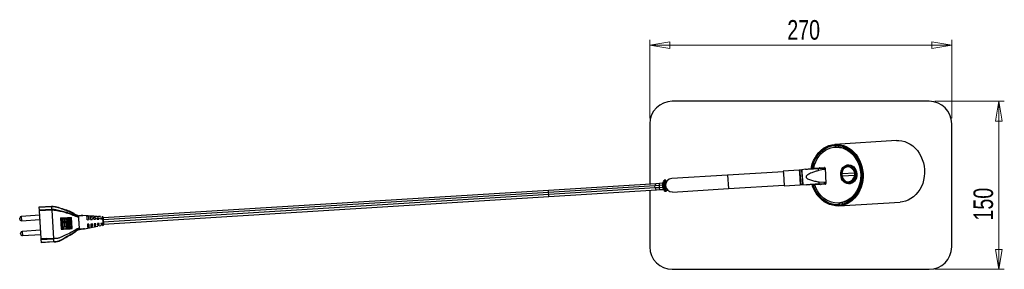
# Model space of a CAD drawing. Header units: millimetres. Extents: x 435 to 950, y 177 to 607.
# Tile 3 of 5: x 601 to 777, y 562 to 607. Entities that reach past the tile are written whole.
import ezdxf

# ---------------------------------------------------------------- set-up
doc = ezdxf.new("R2010")
doc.units = ezdxf.units.MM
doc.styles.add('SLDTEXTSTYLE0', font='TXT', dxfattribs={"width": 0.75})
doc.dimstyles.new('SLDDIMSTYLE0', dxfattribs={"dimtxt": 3.5, "dimasz": 3.556, "dimexe": 0, "dimexo": 0.0625, "dimgap": 0.875, "dimtad": 1, "dimdec": 0, "dimlfac": 5, "dimrnd": 1e-09, "dimzin": 12, "dimdsep": 46, "dimtxsty": 'SLDTEXTSTYLE0', "dimblk1": 'CLOSED', "dimblk2": 'CLOSED', "dimsah": 1, "dimcen": 0.09, "dimadec": 0, "dimazin": 3, "dimtfac": 1, "dimtdec": 0, "dimtofl": 0, "dimtmove": 0, "dimatfit": 3, "dimldrblk": 'CLOSED', "dimfxl": 0, "dimfrac": 2, "dimtolj": 1, "dimtzin": 12, "dimarcsym": 0})

# ---------------------------------------------------------------- blocks, each defined once
blk = doc.blocks.new('_Closed')
at = {"color": 0, "linetype": 'ByBlock', "lineweight": -2}
for p, q in [((-1, 0.166667), (0, 0)), ((-1, 0.166667), (-1, -0.166667)), ((0, 0), (-1, -0.166667)), ((0, 0), (-1, 0))]:
    blk.add_line(p, q, dxfattribs=at)
blk = doc.blocks.new('_D_1')
at = {"color": 7, "linetype": 'Continuous', "lineweight": 0}
for p, q in [((713.78, 589.31), (713.78, 603.31)), ((767.78, 589.31), (767.78, 603.31)), ((713.78, 602.31), (767.78, 602.31))]:
    blk.add_line(p, q, dxfattribs=at)
at = {"color": 7, "linetype": 'Continuous', "lineweight": 18, "xscale": 3.556, "yscale": 3.556, "rotation": 180.0000000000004}
blk.add_blockref('_Closed', (713.78, 602.31, -131.19), dxfattribs=at)
at = {"color": 7, "linetype": 'Continuous', "lineweight": 18, "xscale": 3.556, "yscale": 3.556}
blk.add_blockref('_Closed', (767.78, 602.31, -131.19), dxfattribs=at)
at = {"color": 7, "linetype": 'Continuous', "lineweight": 18, "insert": (738.37, 606.82), "char_height": 3.5, "attachment_point": 1, "style": 'SLDTEXTSTYLE0'}
blk.add_mtext('270', dxfattribs=at)
blk = doc.blocks.new('_D_2')
at = {"color": 7, "linetype": 'Continuous', "lineweight": 0}
for p, q in [((764.78, 592.31), (777.2, 592.31)), ((776.2, 592.31), (776.2, 562.31)), ((764.78, 562.31), (777.2, 562.31))]:
    blk.add_line(p, q, dxfattribs=at)
at = {"color": 7, "linetype": 'Continuous', "lineweight": 18, "xscale": 3.556, "yscale": 3.556}
for p, rotation in [((776.2, 592.31, -131.19), 90.0000000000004), ((776.2, 562.31, -131.19), 270.0000000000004)]:
    blk.add_blockref('_Closed', p, dxfattribs=dict(at, rotation=rotation))
at = {"color": 7, "linetype": 'Continuous', "lineweight": 18, "insert": (771.68, 571.01), "char_height": 3.5, "attachment_point": 1, "rotation": 90, "style": 'SLDTEXTSTYLE0'}
blk.add_mtext('150', dxfattribs=at)

msp = doc.modelspace()

# ---------------------------------------------------------------- linework, layer by layer
at = {"color": 7, "linetype": 'Continuous', "lineweight": 25}
for p, q in [((763.78, 592.31), (717.78, 592.31)), ((713.78, 588.31), (713.78, 577.52)), ((767.78, 566.31), (767.78, 588.31)), ((757.91, 585.3), (746.9, 584.62)), ((747.14, 584.13), (746.93, 584.12)), ((746.98, 584.42), (747, 584.12)), ((747.6, 584.13), (747.59, 584.4)), ((751.25, 581.48), (751.2, 581.48)), ((751.25, 581.48), (751.2, 581.48)), ((737.67, 579.74), (727.69, 579.12)), ((740.52, 580.02), (737.66, 579.84)), ((737.66, 579.84), (737.69, 579.43)), ((740.57, 579.99), (740.52, 580.02)), ((740.52, 580.02), (740.54, 579.61)), ((740.54, 579.61), (740.68, 577.42)), ((740.62, 580.02), (740.57, 579.99)), ((740.57, 579.99), (740.59, 579.59)), ((740.59, 579.59), (740.72, 577.45)), ((740.98, 580.04), (740.62, 580.02)), ((740.62, 580.02), (740.64, 579.61)), ((740.64, 579.61), (740.78, 577.43)), ((741.65, 580.19), (740.98, 580.04)), ((741.14, 577.45), (740.98, 580.04)), ((740.98, 580.04), (741, 579.63)), ((741, 579.63), (741.14, 577.45)), ((742.69, 580.55), (742.87, 580.56)), ((742.94, 580.37), (742.76, 580.36)), ((743.1, 580.38), (742.94, 580.37)), ((743.1, 580.38), (745.03, 580.5)), ((743.93, 580.33), (744.8, 580.38)), ((743.95, 579.95), (743.93, 580.33)), ((744.82, 580.11), (743.95, 579.95)), ((744.8, 580.38), (745.12, 580.4)), ((744.8, 580.38), (744.82, 580.11)), ((745.13, 580.13), (744.82, 580.11)), ((745.12, 580.4), (745.29, 577.61)), ((748.14, 579.44), (750.43, 579.56)), ((749.35, 580.78), (748.94, 580.66)), ((749.48, 580.81), (749.48, 580.86)), ((751.62, 580.34), (751.55, 580.4)), ((716.62, 578.24), (716.4, 578.22)), ((716.84, 578.05), (716.58, 578.04)), ((727.69, 579.12), (717.71, 578.51)), ((737.68, 579.47), (737.66, 579.51)), ((737.69, 579.43), (737.82, 577.24)), ((741.09, 577.89), (741.14, 577.89)), ((744.08, 577.91), (744.96, 577.85)), ((744.1, 577.53), (744.08, 577.91)), ((744.96, 577.85), (745.27, 577.87)), ((744.96, 577.85), (744.97, 577.59)), ((750.46, 579.07), (748.17, 578.95)), ((749.12, 577.82), (749.53, 577.75)), ((751.68, 578.4), (751.73, 578.47)), ((695.65, 576.4), (615.96, 571.47)), ((714.92, 577.59), (695.65, 576.4)), ((714.7, 577.22), (695.67, 576.05)), ((695.69, 575.65), (695.67, 576.05)), ((714.73, 576.83), (695.69, 575.65)), ((695.72, 575.3), (714.99, 576.49)), ((713.78, 576.42), (713.78, 566.31)), ((715.5, 577.27), (714.7, 577.22)), ((714.73, 576.83), (714.7, 577.22)), ((715.53, 576.88), (714.73, 576.83)), ((715.48, 577.62), (714.92, 577.59)), ((714.99, 576.49), (715.55, 576.53)), ((716.12, 577.66), (715.48, 577.62)), ((715.53, 576.88), (715.5, 577.27)), ((715.55, 576.53), (716.25, 576.57)), ((716.29, 576.49), (716.3, 576.47)), ((716.33, 577.22), (716.38, 577.22)), ((716.52, 576.23), (716.74, 576.24)), ((716.68, 576.44), (716.94, 576.45)), ((717.85, 576.11), (727.83, 576.73)), ((727.83, 576.73), (737.82, 577.34)), ((737.78, 577.68), (737.8, 577.66)), ((737.82, 577.24), (740.68, 577.42)), ((740.68, 577.42), (740.72, 577.45)), ((740.72, 577.45), (740.78, 577.43)), ((740.78, 577.43), (741.14, 577.45)), ((741.14, 577.45), (741.82, 577.39)), ((743.08, 577.17), (742.9, 577.16)), ((742.95, 577.36), (743.12, 577.37)), ((743.12, 577.37), (743.28, 577.38)), ((745.21, 577.5), (743.28, 577.38)), ((744.97, 577.59), (744.1, 577.53)), ((745.29, 577.61), (744.97, 577.59)), ((749.67, 577.69), (749.67, 577.73)), ((751.46, 577.29), (751.51, 577.29)), ((751.46, 577.29), (751.51, 577.29)), ((616.03, 570.37), (695.72, 575.3)), ((747.58, 573.64), (758.59, 574.32)), ((604.53, 573.44), (606.72, 573.58)), ((606.73, 573.49), (604.53, 573.36)), ((604.53, 573.36), (604.53, 573.44)), ((604.56, 572.93), (604.53, 573.36)), ((604.56, 572.93), (606.75, 573.07)), ((604.57, 572.72), (604.56, 572.93)), ((606.77, 572.86), (604.57, 572.72)), ((604.88, 567.78), (604.57, 572.72)), ((606.72, 573.58), (606.72, 573.58)), ((606.73, 573.49), (606.73, 573.49)), ((606.73, 573.49), (606.75, 573.07)), ((606.75, 573.07), (606.75, 573.07)), ((606.77, 572.86), (607.08, 567.79)), ((606.77, 572.86), (606.77, 572.86)), ((747.55, 574.14), (747.76, 574.15)), ((747.62, 574.14), (747.64, 573.84)), ((748.23, 573.94), (748.22, 574.21)), ((601.05, 571.28), (601.04, 571.43)), ((604.62, 571.95), (601.33, 571.74)), ((601.37, 570.99), (604.67, 571.2)), ((608.37, 571.46), (608.43, 571.47)), ((608.55, 569.47), (608.43, 571.47)), ((608.43, 571.47), (608.48, 571.47)), ((608.48, 571.47), (608.73, 571.48)), ((608.6, 569.47), (608.48, 571.47)), ((608.73, 571.48), (608.77, 571.49)), ((608.85, 569.49), (608.73, 571.48)), ((608.77, 571.49), (609.02, 571.5)), ((608.9, 569.49), (608.77, 571.49)), ((609.02, 571.5), (609.07, 571.51)), ((609.15, 569.51), (609.02, 571.5)), ((609.07, 571.51), (609.32, 571.52)), ((609.19, 569.51), (609.07, 571.51)), ((609.45, 569.53), (609.32, 571.52)), ((609.32, 571.52), (609.37, 571.52)), ((609.37, 571.52), (609.62, 571.54)), ((609.49, 569.53), (609.37, 571.52)), ((609.74, 569.54), (609.62, 571.54)), ((609.62, 571.54), (609.66, 571.54)), ((609.66, 571.54), (609.92, 571.56)), ((609.79, 569.55), (609.66, 571.54)), ((610.04, 569.56), (609.92, 571.56)), ((609.92, 571.56), (609.96, 571.56)), ((609.96, 571.56), (610.22, 571.58)), ((610.08, 569.56), (609.96, 571.56)), ((610.34, 569.58), (610.22, 571.58)), ((610.22, 571.58), (610.32, 571.58)), ((610.44, 569.59), (610.32, 571.58)), ((611.54, 571.78), (611.55, 571.67)), ((611.65, 571.92), (611.61, 571.92)), ((613.08, 571.85), (612.36, 571.9)), ((613.08, 571.85), (613.12, 571.84)), ((613.12, 571.84), (613.35, 571.79)), ((615.01, 571.69), (613.12, 571.84)), ((613.12, 571.16), (613.39, 571.17)), ((613.22, 571.84), (613.15, 571.84)), ((613.74, 571.81), (613.29, 571.83)), ((613.69, 571.73), (613.96, 571.67)), ((613.72, 571.19), (613.99, 571.21)), ((613.94, 571.8), (613.74, 571.81)), ((613.96, 571.78), (613.84, 571.79)), ((614.29, 571.78), (613.94, 571.8)), ((614.56, 571.73), (614.29, 571.76)), ((614.29, 571.61), (614.57, 571.56)), ((614.32, 571.23), (614.59, 571.25)), ((614.89, 571.74), (614.56, 571.76)), ((614.56, 571.73), (614.56, 571.73)), ((614.57, 571.56), (614.59, 571.25)), ((614.89, 571.7), (614.89, 571.71)), ((615.01, 571.69), (614.89, 571.7)), ((614.92, 571.27), (614.9, 571.5)), ((614.9, 571.5), (615.18, 571.46)), ((614.92, 571.27), (615.19, 571.28)), ((615.17, 571.66), (615.01, 571.69)), ((615.49, 571.71), (615.16, 571.73)), ((615.16, 571.68), (615.17, 571.66)), ((615.49, 571.65), (615.16, 571.68)), ((615.18, 571.46), (615.19, 571.28)), ((615.49, 571.69), (615.49, 571.7)), ((615.5, 571.61), (615.49, 571.65)), ((615.77, 571.58), (615.5, 571.61)), ((615.52, 571.3), (615.51, 571.4)), ((615.51, 571.4), (615.79, 571.35)), ((615.52, 571.3), (615.79, 571.32)), ((615.94, 571.68), (615.77, 571.69)), ((615.77, 571.63), (615.77, 571.58)), ((615.92, 571.61), (615.77, 571.63)), ((615.79, 571.35), (615.79, 571.32)), ((615.91, 571.68), (615.91, 571.67)), ((615.92, 571.61), (615.92, 571.61)), ((604.78, 569.27), (601.49, 569.07)), ((608.48, 569.47), (608.55, 569.47)), ((608.55, 569.47), (608.6, 569.47)), ((608.6, 569.47), (608.85, 569.49)), ((608.85, 569.49), (608.9, 569.49)), ((608.9, 569.49), (609.15, 569.51)), ((609.15, 569.51), (609.19, 569.51)), ((609.19, 569.51), (609.45, 569.53)), ((609.45, 569.53), (609.49, 569.53)), ((609.49, 569.53), (609.74, 569.54)), ((609.74, 569.54), (609.79, 569.55)), ((609.79, 569.55), (610.04, 569.56)), ((610.04, 569.56), (610.08, 569.56)), ((610.08, 569.56), (610.34, 569.58)), ((610.34, 569.58), (610.44, 569.59)), ((611.68, 569.54), (611.67, 569.66)), ((611.73, 569.4), (611.82, 569.41)), ((612.62, 569.55), (614.99, 570.03)), ((613.44, 570.37), (613.17, 570.36)), ((613.21, 569.73), (613.48, 569.81)), ((613.4, 569.71), (613.81, 569.78)), ((614.04, 570.41), (613.77, 570.39)), ((613.8, 569.91), (614.07, 569.99)), ((613.81, 569.78), (614.08, 569.83)), ((614.08, 569.84), (613.94, 569.81)), ((614.08, 569.83), (614.4, 569.89)), ((614.64, 570.45), (614.37, 570.43)), ((614.37, 570.43), (614.39, 570.08)), ((614.39, 570.08), (614.66, 570.16)), ((614.67, 569.96), (614.4, 569.91)), ((614.4, 569.91), (614.4, 569.91)), ((614.66, 570.16), (614.64, 570.45)), ((614.67, 569.94), (615, 570)), ((614.67, 569.96), (614.67, 569.96)), ((615.24, 570.48), (614.97, 570.47)), ((614.97, 570.47), (614.98, 570.25)), ((614.98, 570.25), (615.25, 570.33)), ((615.26, 570.12), (614.99, 570.05)), ((614.99, 570.05), (614.99, 570.03)), ((614.99, 570.03), (614.99, 570.02)), ((615.25, 570.33), (615.24, 570.48)), ((615.26, 570.08), (615.59, 570.15)), ((615.26, 570.08), (615.26, 570.12)), ((615.27, 570.05), (615.59, 570.1)), ((615.84, 570.52), (615.57, 570.51)), ((615.57, 570.51), (615.57, 570.42)), ((615.57, 570.42), (615.84, 570.49)), ((615.85, 570.27), (615.58, 570.2)), ((615.58, 570.2), (615.59, 570.15)), ((615.84, 570.49), (615.84, 570.52)), ((615.86, 570.2), (615.85, 570.27)), ((615.86, 570.2), (616, 570.23)), ((615.86, 570.15), (616.03, 570.18)), ((616, 570.23), (616, 570.23)), ((616, 570.21), (616, 570.18)), ((601.22, 568.6), (601.21, 568.75)), ((601.54, 568.32), (604.83, 568.52)), ((604.88, 567.78), (605.89, 567.84)), ((604.89, 567.57), (604.88, 567.78)), ((607.09, 567.7), (604.89, 567.57)), ((604.92, 567.14), (604.89, 567.57)), ((604.92, 567.14), (607.11, 567.28)), ((605.89, 567.84), (607.08, 567.79)), ((607.09, 567.7), (607.11, 567.28)), ((607.11, 567.28), (607.11, 567.28)), ((607.12, 567.19), (604.92, 567.06)), ((604.92, 567.06), (604.92, 567.14)), ((717.78, 562.31), (763.78, 562.31))]:
    msp.add_line(p, q, dxfattribs=at)
at = {"color": 8, "linetype": 'Continuous', "lineweight": 25}
for p, q in [((727.69, 579.12), (727.83, 576.73)), ((695.67, 576.05), (615.98, 571.12)), ((695.67, 576.05), (695.65, 576.4)), ((715.5, 577.27), (715.48, 577.62)), ((716.08, 577.31), (715.5, 577.27)), ((716.13, 576.91), (715.53, 576.88)), ((715.55, 576.53), (715.53, 576.88)), ((716.34, 577.15), (716.33, 577.22)), ((716.58, 577.34), (716.48, 577.33)), ((716.62, 576.94), (716.56, 576.94)), ((716.59, 577.42), (716.58, 577.57)), ((716.62, 576.94), (716.61, 577.05)), ((716.64, 576.94), (716.62, 576.94)), ((716.62, 576.89), (716.62, 576.94)), ((695.69, 575.65), (616, 570.72)), ((695.72, 575.3), (695.69, 575.65)), ((601.33, 571.74), (601.37, 570.99)), ((601.49, 569.07), (601.54, 568.32))]:
    msp.add_line(p, q, dxfattribs=at)
at = {"color": 7, "linetype": 'Continuous', "lineweight": 25, "flags": 128}
for points in [[(757.91, 585.3), (758.31, 585.3), (758.84, 585.25), (759.37, 585.12), (759.88, 584.92), (760.37, 584.66), (760.83, 584.33), (761.26, 583.95), (761.65, 583.51), (761.99, 583.02), (762.29, 582.49), (762.53, 581.93), (762.72, 581.33), (762.85, 580.72), (762.92, 580.1)], [(742.69, 580.55), (742.85, 581.14), (743.06, 581.71), (743.33, 582.24), (743.64, 582.73), (744, 583.18), (744.41, 583.57), (744.84, 583.91), (745.31, 584.18), (745.81, 584.4), (746.32, 584.54), (746.84, 584.62), (747.37, 584.62), (747.9, 584.56), (748.42, 584.42), (748.93, 584.22), (749.41, 583.95), (749.86, 583.62), (750.28, 583.24), (750.67, 582.8), (751.01, 582.32), (751.3, 581.79), (751.54, 581.23), (751.72, 580.64), (751.85, 580.04), (751.92, 579.42), (751.92, 578.8), (751.87, 578.18), (751.76, 577.58), (751.59, 576.99), (751.37, 576.43), (751.09, 575.91), (750.77, 575.43), (750.4, 574.99), (749.99, 574.61), (749.54, 574.29), (749.06, 574.02), (748.57, 573.83), (748.05, 573.7), (747.52, 573.64), (746.99, 573.65), (746.47, 573.73), (745.95, 573.88), (745.45, 574.09), (744.97, 574.37), (744.53, 574.72), (744.11, 575.11), (743.74, 575.56), (743.41, 576.06), (743.13, 576.59), (742.9, 577.16)], [(742.87, 580.56), (743.04, 581.15), (743.26, 581.71), (743.53, 582.23), (743.86, 582.71), (744.23, 583.15), (744.65, 583.52), (745.1, 583.84), (745.57, 584.09), (746.08, 584.27), (746.6, 584.39), (747.12, 584.43), (747.65, 584.39), (748.18, 584.29), (748.69, 584.11), (749.18, 583.87), (749.64, 583.56), (750.07, 583.19), (750.46, 582.77), (750.81, 582.29), (751.11, 581.77), (751.36, 581.21), (751.55, 580.63), (751.68, 580.03), (751.75, 579.41), (751.75, 578.79), (751.7, 578.17), (751.58, 577.57), (751.41, 576.99), (751.17, 576.43), (750.89, 575.92), (750.55, 575.45), (750.17, 575.03), (749.75, 574.66), (749.29, 574.36), (748.8, 574.12), (748.3, 573.96), (747.78, 573.86), (747.25, 573.83), (746.72, 573.88), (746.2, 574), (745.69, 574.19), (745.21, 574.45), (744.75, 574.77), (744.33, 575.16), (743.94, 575.59), (743.6, 576.08), (743.32, 576.61), (743.08, 577.17)], [(743.1, 580.38), (743.25, 580.95), (743.45, 581.5), (743.71, 582.01), (744.03, 582.48), (744.39, 582.9), (744.79, 583.27), (745.23, 583.58), (745.69, 583.82), (746.18, 583.99), (746.68, 584.1), (747.2, 584.13), (747.71, 584.08), (748.22, 583.97), (748.71, 583.79), (749.18, 583.53), (749.62, 583.22), (750.03, 582.84), (750.4, 582.41), (750.72, 581.93), (750.99, 581.42), (751.21, 580.86), (751.37, 580.29), (751.46, 579.69), (751.5, 579.09), (751.48, 578.49), (751.39, 577.9), (751.24, 577.32), (751.04, 576.77), (750.78, 576.26), (750.47, 575.79), (750.11, 575.37), (749.71, 575), (749.27, 574.69), (748.81, 574.45), (748.32, 574.27), (747.81, 574.17), (747.3, 574.13), (746.79, 574.17), (746.28, 574.28), (745.79, 574.47), (745.32, 574.72), (744.87, 575.03), (744.46, 575.41), (744.1, 575.84), (743.77, 576.31), (743.5, 576.83), (743.28, 577.38)], [(747.14, 584.13), (747.41, 584.14), (747.92, 584.1), (748.43, 583.98), (748.92, 583.8), (749.39, 583.55), (749.83, 583.23), (750.24, 582.85), (750.61, 582.42), (750.93, 581.95), (751.2, 581.43), (751.42, 580.88), (751.57, 580.3), (751.67, 579.71), (751.71, 579.1), (751.69, 578.5), (751.6, 577.91), (751.45, 577.34), (751.25, 576.79), (750.99, 576.27), (750.68, 575.8), (750.32, 575.38), (749.92, 575.01), (749.48, 574.7), (749.02, 574.46), (748.53, 574.28), (748.02, 574.18), (747.76, 574.15)], [(747.92, 579.17), (747.93, 579.53), (748, 579.87), (748.14, 580.19), (748.32, 580.46), (748.55, 580.69), (748.82, 580.85), (749.11, 580.94), (749.41, 580.96), (749.71, 580.9), (750, 580.78), (750.26, 580.58), (750.47, 580.33), (750.64, 580.03), (750.76, 579.7), (750.81, 579.35), (750.8, 579), (750.73, 578.65), (750.6, 578.34), (750.41, 578.06), (750.18, 577.84), (749.91, 577.67), (749.62, 577.58), (749.32, 577.56), (749.02, 577.62), (748.74, 577.75), (748.48, 577.94), (748.26, 578.19), (748.09, 578.49), (747.98, 578.82), (747.92, 579.17)], [(748.06, 579.18), (748.11, 578.84), (748.23, 578.52), (748.4, 578.23), (748.61, 577.99), (748.87, 577.81), (749.15, 577.7), (749.44, 577.67), (749.74, 577.7), (750.01, 577.81), (750.26, 577.99), (750.47, 578.23), (750.63, 578.51), (750.74, 578.83), (750.78, 579.18), (750.76, 579.52), (750.68, 579.85), (750.53, 580.16), (750.34, 580.42), (750.1, 580.63), (749.83, 580.78), (749.54, 580.85), (749.25, 580.85), (748.96, 580.78), (748.7, 580.64), (748.46, 580.43), (748.28, 580.16), (748.14, 579.86), (748.07, 579.53), (748.06, 579.18)], [(749.35, 580.78), (749.48, 580.81), (749.67, 580.83)], [(750.55, 579.6), (750.54, 579.6), (750.53, 579.59), (750.51, 579.59), (750.5, 579.58), (750.48, 579.58), (750.46, 579.57), (750.44, 579.57), (750.43, 579.56)], [(762.92, 580.1), (762.93, 579.47), (762.87, 578.85), (762.76, 578.24), (762.59, 577.65), (762.36, 577.09), (762.08, 576.56), (761.75, 576.07), (761.37, 575.64), (760.95, 575.26), (760.5, 574.94), (760.01, 574.68), (759.51, 574.49), (758.98, 574.37), (758.59, 574.32)], [(748.11, 579.47), (748.1, 579.47), (748.1, 579.46), (748.1, 579.46), (748.1, 579.45), (748.11, 579.45), (748.12, 579.45), (748.13, 579.44), (748.14, 579.44)], [(748.17, 578.95), (748.16, 578.95), (748.15, 578.94), (748.14, 578.94), (748.13, 578.93), (748.13, 578.93), (748.13, 578.93), (748.13, 578.92), (748.14, 578.92)], [(716.18, 577.21), (716.16, 577.21), (716.14, 577.21), (716.13, 577.21), (716.11, 577.2), (716.1, 577.2), (716.09, 577.2), (716.08, 577.2), (716.08, 577.2)], [(749.86, 577.74), (749.65, 577.74), (749.53, 577.75)]]:
    msp.add_lwpolyline(points, dxfattribs=at)
at = {"color": 8, "linetype": 'Continuous', "lineweight": 25, "flags": 128}
msp.add_lwpolyline([(616, 570.18), (616, 570.18), (616, 570.19), (616, 570.23), (616, 570.23), (616, 570.23)], dxfattribs=at)
at = {"color": 7, "linetype": 'Continuous', "lineweight": 25}
for centre, radius, start, end in [((717.78, 588.31), 4, 90, 180), ((763.78, 588.31), 4, 0, 90), ((745.02, 580.4), 0.0935, 359.3116, 88.5706), ((749.65, 579.66), 1.22, 99.7841, 124.8692), ((716.4, 578.12), 0.1, 93.6159, 148.7135), ((717.78, 577.31), 1.2, 93.5388, 273.5388), ((749.7, 578.9), 1.22, 242.2083, 267.2934), ((752.52, 590.18), 11.3, 259.4438, 260.1148), ((716.51, 576.33), 0.1, 218.364, 273.4783), ((745.2, 577.59), 0.0935, 278.507, 7.7659), ((601.34, 571.45), 0.3, 93.5391, 183.5391), ((601.35, 571.29), 0.3, 183.5391, 273.5391), ((615.91, 571.64), 0.04, 0.6203, 84.8066), ((601.51, 568.77), 0.3, 93.5391, 183.5391), ((615.99, 570.22), 0.04, 279.8598, 5.3157), ((601.52, 568.62), 0.3, 183.5391, 273.5391), ((717.78, 566.31), 4, 180, 270), ((763.78, 566.31), 4, 270, 0)]:
    msp.add_arc(centre, radius, start, end, dxfattribs=at)
at = {"color": 8, "linetype": 'Continuous', "lineweight": 25}
for centre, start, end in [((715.01, 577.29), 105.4095, 191.8), ((715.04, 576.8), 175.2782, 261.6687)]:
    msp.add_arc(centre, 0.312, start, end, dxfattribs=at)
at = {"color": 7, "linetype": 'Continuous', "lineweight": 25}
for centre, major_axis, ratio, start_param, end_param in [((749.32, 579.23), (-0.39, 1.33), 0.838435, 4.722094, 7.457496), ((749.32, 579.29), (0.22, 1.36), 0.839284, 1.954064, 4.689466)]:
    msp.add_ellipse(centre, major_axis=major_axis, ratio=ratio, start_param=start_param, end_param=end_param, dxfattribs=at)
for points, knots in [([(741.65, 580.19), (741.65, 580.19), (741.65, 580.19), (741.66, 580.19), (741.69, 580.19), (741.81, 580.2), (742.01, 580.21), (742.33, 580.23), (742.78, 580.26), (743.33, 580.29), (743.74, 580.32), (743.93, 580.33)], [0, 0, 0, 0, 0.0115314, 0.0208437, 0.0549507, 0.0997929, 0.2164041, 0.3330747, 0.5072186, 0.769398, 1, 1, 1, 1]), ([(743.95, 579.95), (743.76, 579.89), (743.36, 579.76), (742.82, 579.57), (742.38, 579.38), (742.07, 579.21), (741.88, 579.07), (741.77, 578.94), (741.74, 578.86), (741.73, 578.8), (741.74, 578.75), (741.77, 578.66), (741.9, 578.53), (742.28, 578.34), (742.88, 578.14), (743.53, 578.01), (743.93, 577.93), (744.08, 577.91)], [0, 0, 0, 0, 0.115294, 0.246376, 0.333443, 0.391775, 0.450078, 0.472497, 0.48955, 0.494206, 0.507996, 0.521737, 0.545968, 0.613631, 0.763623, 0.914266, 1, 1, 1, 1]), ([(742.76, 580.36), (742.75, 580.36), (742.73, 580.36), (742.7, 580.39), (742.69, 580.44), (742.68, 580.49), (742.69, 580.53), (742.69, 580.55)], [0, 0, 0, 0, 0.2036816, 0.4072558, 0.6138972, 0.8280731, 1, 1, 1, 1]), ([(742.87, 580.56), (742.87, 580.54), (742.86, 580.49), (742.87, 580.43), (742.89, 580.39), (742.91, 580.37), (742.93, 580.37), (742.94, 580.37)], [0, 0, 0, 0, 0.2286843, 0.4576274, 0.6792664, 0.8905927, 1, 1, 1, 1]), ([(744.14, 580.34), (744.14, 580.35), (744.14, 580.38), (744.12, 580.41), (744.09, 580.44), (744.08, 580.44), (744.07, 580.44)], [0, 0, 0, 0, 0.1584804, 0.494873, 0.8207134, 1, 1, 1, 1]), ([(744.25, 580.45), (744.26, 580.45), (744.28, 580.44), (744.3, 580.41), (744.32, 580.38), (744.32, 580.36), (744.32, 580.35)], [0, 0, 0, 0, 0.310439, 0.620664, 0.936849, 1, 1, 1, 1]), ([(748.11, 579.47), (748.11, 579.53), (748.13, 579.76), (748.26, 580.12), (748.54, 580.47), (748.92, 580.68), (749.34, 580.73), (749.77, 580.61), (750.15, 580.34), (750.42, 579.98), (750.51, 579.71), (750.55, 579.6)], [0, 0, 0, 0, 0.049876, 0.173835, 0.297748, 0.42088, 0.543291, 0.665355, 0.787588, 0.910434, 1, 1, 1, 1]), ([(750.46, 579.07), (750.47, 579.19), (750.48, 579.36), (750.44, 579.52), (750.43, 579.56)], [0, 0, 0, 0, 0.715817, 1, 1, 1, 1]), ([(750.55, 579.6), (750.57, 579.55), (750.61, 579.37), (750.6, 579.18), (750.59, 579.05)], [0, 0, 0, 0, 0.2839139, 1, 1, 1, 1]), ([(716.08, 577.2), (716.08, 577.3), (716.08, 577.5), (716.14, 577.77), (716.22, 578), (716.29, 578.13), (716.32, 578.19), (716.32, 578.17), (716.32, 578.17)], [0, 0, 0, 0, 0.198637, 0.394862, 0.60193, 0.826024, 0.999468, 1, 1, 1, 1]), ([(716.21, 577.95), (716.21, 577.95), (716.21, 577.95), (716.21, 577.95), (716.21, 577.95)], [0, 0, 0, 0, 0.637884, 1, 1, 1, 1]), ([(716.33, 577.22), (716.33, 577.32), (716.33, 577.47), (716.38, 577.72), (716.45, 577.95), (716.55, 578.12), (716.61, 578.22), (716.62, 578.23), (716.62, 578.23)], [0, 0, 0, 0, 0.188343, 0.278211, 0.509162, 0.70156, 0.862242, 1, 1, 1, 1]), ([(716.53, 577.92), (716.53, 577.93), (716.57, 578.02), (716.64, 578.11), (716.68, 578.17), (716.66, 578.15), (716.59, 578.05), (716.5, 577.89), (716.41, 577.65), (716.38, 577.4), (716.38, 577.27), (716.38, 577.22)], [0, 0, 0, 0, 0.016919, 0.177037, 0.293027, 0.409505, 0.521203, 0.654168, 0.812097, 0.937733, 1, 1, 1, 1]), ([(748.14, 578.92), (748.13, 578.97), (748.1, 579.15), (748.1, 579.34), (748.11, 579.47)], [0, 0, 0, 0, 0.283914, 1, 1, 1, 1]), ([(748.14, 579.44), (748.14, 579.32), (748.14, 579.16), (748.16, 579), (748.17, 578.95)], [0, 0, 0, 0, 0.7158171, 1, 1, 1, 1]), ([(750.59, 579.05), (750.57, 578.99), (750.52, 578.76), (750.35, 578.39), (750.03, 578.04), (749.63, 577.83), (749.21, 577.78), (748.8, 577.9), (748.45, 578.18), (748.23, 578.54), (748.16, 578.81), (748.14, 578.92)], [0, 0, 0, 0, 0.049876, 0.173835, 0.297748, 0.420881, 0.543292, 0.665355, 0.787588, 0.910434, 1, 1, 1, 1]), ([(750.78, 579.12), (750.77, 579.16), (750.75, 579.25), (750.74, 579.39), (750.75, 579.48), (750.75, 579.51)], [0, 0, 0, 0, 0.354994, 0.710122, 1, 1, 1, 1]), ([(716.43, 576.27), (716.43, 576.27), (716.42, 576.29), (716.33, 576.41), (716.23, 576.6), (716.12, 576.88), (716.09, 577.1), (716.08, 577.2)], [0, 0, 0, 0, 0.1730274, 0.3486803, 0.5550815, 0.7871211, 1, 1, 1, 1]), ([(716.3, 576.47), (716.3, 576.47), (716.3, 576.47), (716.3, 576.47), (716.3, 576.48), (716.29, 576.48), (716.29, 576.49), (716.29, 576.49), (716.29, 576.49)], [0, 0, 0, 0, 0.616588, 0.66385, 0.705699, 0.765198, 0.98636, 1, 1, 1, 1]), ([(716.74, 576.25), (716.75, 576.25), (716.76, 576.23), (716.7, 576.29), (716.59, 576.43), (716.47, 576.65), (716.37, 576.9), (716.35, 577.07), (716.34, 577.15)], [0, 0, 0, 0, 0.030724, 0.204927, 0.446549, 0.656492, 0.850506, 1, 1, 1, 1]), ([(716.38, 577.22), (716.39, 577.13), (716.42, 576.94), (716.51, 576.7), (716.63, 576.5), (716.74, 576.37), (716.79, 576.32), (716.77, 576.34), (716.7, 576.41), (716.63, 576.51), (716.6, 576.56)], [0, 0, 0, 0, 0.123867, 0.248, 0.383776, 0.541511, 0.655774, 0.770518, 0.880553, 1, 1, 1, 1]), ([(716.51, 577.03), (716.5, 577.06), (716.48, 577.17), (716.48, 577.31), (716.48, 577.4), (716.49, 577.43)], [0, 0, 0, 0, 0.241255, 0.833632, 1, 1, 1, 1]), ([(716.49, 577.43), (716.49, 577.45), (716.5, 577.5), (716.54, 577.55), (716.59, 577.58), (716.61, 577.6), (716.62, 577.6)], [0, 0, 0, 0, 0.303563, 0.606846, 0.914276, 1, 1, 1, 1]), ([(716.67, 576.88), (716.64, 576.88), (716.6, 576.9), (716.55, 576.94), (716.52, 576.99), (716.51, 577.02), (716.51, 577.03)], [0, 0, 0, 0, 0.2822578, 0.5636743, 0.8647115, 1, 1, 1, 1]), ([(744.1, 577.53), (743.91, 577.52), (743.5, 577.5), (742.95, 577.46), (742.5, 577.43), (742.18, 577.41), (741.98, 577.4), (741.86, 577.39), (741.83, 577.39), (741.82, 577.39), (741.82, 577.39), (741.82, 577.39)], [0, 0, 0, 0, 0.230602, 0.492781, 0.666925, 0.783596, 0.900207, 0.945049, 0.979156, 0.988469, 1, 1, 1, 1]), ([(742.9, 577.16), (742.9, 577.18), (742.88, 577.23), (742.88, 577.29), (742.9, 577.33), (742.92, 577.36), (742.94, 577.36), (742.95, 577.36)], [0, 0, 0, 0, 0.2275837, 0.4554043, 0.6765559, 0.888193, 1, 1, 1, 1]), ([(743.12, 577.37), (743.11, 577.37), (743.09, 577.36), (743.07, 577.33), (743.06, 577.28), (743.07, 577.23), (743.08, 577.19), (743.08, 577.17)], [0, 0, 0, 0, 0.20282, 0.405524, 0.611511, 0.825593, 1, 1, 1, 1]), ([(744.25, 577.44), (744.27, 577.44), (744.29, 577.45), (744.31, 577.48), (744.32, 577.52), (744.32, 577.54), (744.32, 577.55)], [0, 0, 0, 0, 0.31135, 0.622501, 0.939209, 1, 1, 1, 1]), ([(744.49, 577.56), (744.49, 577.55), (744.49, 577.52), (744.48, 577.48), (744.46, 577.46), (744.44, 577.45), (744.43, 577.45)], [0, 0, 0, 0, 0.160208, 0.497556, 0.823456, 1, 1, 1, 1]), ([(606.73, 573.49), (606.73, 573.5), (606.73, 573.53), (606.72, 573.57), (606.72, 573.58), (606.72, 573.58)], [0, 0, 0, 0, 0.081875, 0.513405, 1, 1, 1, 1]), ([(606.72, 573.58), (606.72, 573.58), (606.87, 573.57), (607.36, 573.53), (608.18, 573.32), (609.16, 572.97), (609.99, 572.73), (610.6, 572.38), (610.99, 572.12), (611.3, 571.96), (611.48, 571.93), (611.53, 571.93), (611.53, 571.93)], [0, 0, 0, 0, 0.000001, 0.087788, 0.288243, 0.491128, 0.692456, 0.795305, 0.898456, 0.967278, 0.999998, 1, 1, 1, 1]), ([(611.54, 571.78), (611.54, 571.78), (611.48, 571.78), (611.29, 571.82), (610.82, 572.1), (610.11, 572.52), (609.14, 572.89), (608.17, 573.22), (607.36, 573.44), (606.88, 573.49), (606.73, 573.49), (606.73, 573.49)], [0, 0, 0, 0, 0.000002, 0.036467, 0.113516, 0.31418, 0.51505, 0.714899, 0.914008, 0.999999, 1, 1, 1, 1]), ([(606.77, 572.86), (606.77, 572.87), (606.76, 572.91), (606.76, 572.99), (606.76, 573.04), (606.75, 573.07)], [0, 0, 0, 0, 0.136987, 0.568486, 1, 1, 1, 1]), ([(606.75, 573.07), (606.91, 573.06), (607.41, 573.01), (608.23, 572.83), (609.21, 572.57), (610.18, 572.26), (610.88, 571.9), (611.32, 571.7), (611.48, 571.67), (611.53, 571.67), (611.55, 571.67), (611.55, 571.67)], [0, 0, 0, 0, 0.095396, 0.297245, 0.499457, 0.702537, 0.905919, 0.967203, 0.991037, 0.998994, 1, 1, 1, 1]), ([(611.55, 571.67), (611.55, 571.67), (611.53, 571.67), (611.48, 571.67), (611.32, 571.68), (610.86, 571.83), (610.15, 572.14), (609.18, 572.43), (608.21, 572.66), (607.4, 572.82), (606.92, 572.85), (606.77, 572.86), (606.77, 572.86)], [0, 0, 0, 0, 0.001007, 0.00908, 0.033435, 0.096994, 0.300982, 0.504562, 0.706916, 0.908873, 0.999998, 1, 1, 1, 1]), ([(608.37, 571.46), (608.38, 571.36), (608.42, 570.86), (608.46, 570.19), (608.48, 569.63), (608.48, 569.47)], [0, 0, 0, 0, 0.1510683, 0.755506, 1, 1, 1, 1]), ([(612.36, 571.9), (612.17, 571.89), (611.94, 571.88), (611.71, 571.84), (611.65, 571.83), (611.61, 571.82), (611.58, 571.81), (611.56, 571.8), (611.55, 571.79), (611.54, 571.79), (611.54, 571.78), (611.54, 571.78), (611.54, 571.78)], [0, 0, 0, 0, 0.689726, 0.789292, 0.856736, 0.90267, 0.934214, 0.963859, 0.978897, 0.989796, 0.997442, 1, 1, 1, 1]), ([(611.55, 571.67), (611.56, 571.56), (611.58, 571.24), (611.61, 570.66), (611.65, 570.08), (611.67, 569.76), (611.67, 569.66)], [0, 0, 0, 0, 0.169412, 0.499964, 0.830548, 1, 1, 1, 1]), ([(611.65, 571.94), (611.7, 571.94), (611.93, 571.93), (612.17, 571.92), (612.36, 571.9)], [0, 0, 0, 0, 0.19506, 1, 1, 1, 1]), ([(613.12, 571.16), (613.11, 571.33), (613.09, 571.58), (613.08, 571.78), (613.08, 571.85)], [0, 0, 0, 0, 0.701393, 1, 1, 1, 1]), ([(613.35, 571.79), (613.36, 571.66), (613.37, 571.46), (613.39, 571.24), (613.39, 571.17)], [0, 0, 0, 0, 0.708259, 1, 1, 1, 1]), ([(613.72, 571.19), (613.71, 571.34), (613.7, 571.53), (613.69, 571.69), (613.69, 571.73)], [0, 0, 0, 0, 0.772686, 1, 1, 1, 1]), ([(613.96, 571.67), (613.97, 571.57), (613.98, 571.43), (613.99, 571.26), (613.99, 571.21)], [0, 0, 0, 0, 0.705669, 1, 1, 1, 1]), ([(614.32, 571.23), (614.31, 571.35), (614.3, 571.48), (614.3, 571.59), (614.29, 571.61)], [0, 0, 0, 0, 0.856164, 1, 1, 1, 1]), ([(615.76, 571.69), (615.77, 571.68), (615.77, 571.67), (615.77, 571.63), (615.77, 571.63)], [0, 0, 0, 0, 0.807306, 1, 1, 1, 1]), ([(616, 570.23), (616, 570.23), (616, 570.25), (616, 570.3), (615.99, 570.44), (615.97, 570.66), (615.96, 570.85), (615.95, 571.04), (615.94, 571.23), (615.92, 571.45), (615.92, 571.56), (615.92, 571.61), (615.92, 571.61), (615.92, 571.61)], [0, 0, 0, 0, 0.000007, 0.06217, 0.208401, 0.354158, 0.499886, 0.536244, 0.682504, 0.828618, 0.973187, 0.999993, 1, 1, 1, 1]), ([(615.95, 571.58), (615.95, 571.58), (615.95, 571.59), (615.95, 571.6), (615.94, 571.6), (615.93, 571.61), (615.92, 571.61), (615.92, 571.61)], [0, 0, 0, 0, 0.08921, 0.274075, 0.516052, 0.758026, 1, 1, 1, 1]), ([(615.95, 571.58), (615.95, 571.53), (615.96, 571.44), (615.97, 571.22), (615.98, 571.04), (616, 570.86), (616.01, 570.68), (616.02, 570.47), (616.03, 570.33), (616.03, 570.29), (616.03, 570.27)], [0, 0, 0, 0, 0.170909, 0.317183, 0.463529, 0.499899, 0.645729, 0.791595, 0.937908, 1, 1, 1, 1]), ([(611.67, 569.66), (611.55, 569.62), (611.29, 569.55), (610.98, 569.3), (610.66, 569.08), (610.06, 568.78), (609.38, 568.52), (608.69, 568.14), (608.19, 567.92), (607.65, 567.76), (607.27, 567.78), (607.08, 567.79)], [0, 0, 0, 0, 0.077677, 0.155762, 0.233796, 0.311121, 0.556525, 0.667295, 0.777065, 0.886139, 1, 1, 1, 1]), ([(607.11, 567.28), (607.11, 567.28), (607.23, 567.27), (607.46, 567.26), (607.86, 567.31), (608.28, 567.47), (608.81, 567.76), (609.34, 568.11), (609.94, 568.42), (610.47, 568.7), (610.95, 569.04), (611.3, 569.39), (611.58, 569.52), (611.68, 569.54), (611.68, 569.54)], [0, 0, 0, 0, 0.0000023, 0.0677913, 0.1355269, 0.2296204, 0.3241195, 0.4850403, 0.5993031, 0.7135131, 0.8268375, 0.9382545, 0.9999977, 1, 1, 1, 1]), ([(611.69, 569.4), (611.69, 569.4), (611.59, 569.39), (611.33, 569.29), (610.99, 568.95), (610.52, 568.61), (609.99, 568.33), (609.38, 568.03), (608.84, 567.68), (608.3, 567.38), (607.87, 567.22), (607.47, 567.16), (607.23, 567.17), (607.12, 567.19), (607.12, 567.19)], [0, 0, 0, 0, 0.000002, 0.055854, 0.160896, 0.276083, 0.392191, 0.508364, 0.66879, 0.766229, 0.863214, 0.931634, 0.999998, 1, 1, 1, 1]), ([(611.68, 569.54), (611.68, 569.54), (611.68, 569.54), (611.69, 569.53), (611.7, 569.52), (611.78, 569.51), (612.09, 569.5), (612.38, 569.53), (612.62, 569.55)], [0, 0, 0, 0, 0.0051613, 0.0118014, 0.0242809, 0.0698402, 0.2505762, 1, 1, 1, 1]), ([(612.62, 569.55), (612.42, 569.51), (612.19, 569.47), (611.93, 569.43), (611.86, 569.42), (611.83, 569.42), (611.82, 569.41)], [0, 0, 0, 0, 0.741721, 0.884165, 0.980397, 1, 1, 1, 1]), ([(613.17, 570.36), (613.18, 570.18), (613.19, 569.96), (613.21, 569.77), (613.21, 569.73)], [0, 0, 0, 0, 0.758795, 1, 1, 1, 1]), ([(613.48, 569.81), (613.47, 569.95), (613.46, 570.12), (613.44, 570.33), (613.44, 570.37)], [0, 0, 0, 0, 0.77755, 1, 1, 1, 1]), ([(613.77, 570.39), (613.78, 570.25), (613.79, 570.07), (613.8, 569.93), (613.8, 569.91)], [0, 0, 0, 0, 0.84219, 1, 1, 1, 1]), ([(614.07, 569.99), (614.06, 570.09), (614.05, 570.22), (614.04, 570.38), (614.04, 570.41)], [0, 0, 0, 0, 0.767407, 1, 1, 1, 1]), ([(615.86, 570.15), (615.86, 570.15), (615.86, 570.14), (615.86, 570.17), (615.86, 570.2)], [0, 0, 0, 0, 0.017773, 1, 1, 1, 1]), ([(616, 570.23), (616, 570.23), (616.01, 570.24), (616.02, 570.25), (616.03, 570.26), (616.03, 570.26), (616.03, 570.27), (616.03, 570.27)], [0, 0, 0, 0, 0.240193, 0.480386, 0.720582, 0.910779, 1, 1, 1, 1]), ([(605.89, 567.84), (606.09, 567.83), (606.35, 567.81), (606.67, 567.79), (606.81, 567.77), (606.9, 567.76), (606.97, 567.75), (607.01, 567.74), (607.04, 567.73), (607.06, 567.72), (607.08, 567.72), (607.08, 567.71), (607.09, 567.71), (607.09, 567.7)], [0, 0, 0, 0, 0.489969, 0.65546, 0.76668, 0.841604, 0.892276, 0.926759, 0.950452, 0.973569, 0.983607, 0.99375, 1, 1, 1, 1]), ([(607.11, 567.28), (607.11, 567.27), (607.12, 567.24), (607.12, 567.2), (607.12, 567.2), (607.12, 567.19)], [0, 0, 0, 0, 0.141088, 0.570541, 1, 1, 1, 1])]:
    msp.add_open_spline(points, degree=3, knots=knots, dxfattribs=at)
at = {"color": 8, "linetype": 'Continuous', "lineweight": 25}
for points, knots in [([(716.4, 578.22), (716.4, 578.22), (716.4, 578.24), (716.37, 578.18), (716.31, 578.04), (716.23, 577.8), (716.18, 577.52), (716.18, 577.31), (716.18, 577.21)], [0, 0, 0, 0, 0.000871, 0.18022, 0.407597, 0.613358, 0.806025, 1, 1, 1, 1]), ([(716.18, 577.21), (716.19, 577.1), (716.22, 576.87), (716.32, 576.58), (716.42, 576.37), (716.5, 576.25), (716.51, 576.24), (716.52, 576.23)], [0, 0, 0, 0, 0.208019, 0.436305, 0.64236, 0.821149, 1, 1, 1, 1]), ([(615.92, 571.61), (615.92, 571.61), (615.91, 571.64), (615.91, 571.66), (615.91, 571.68)], [0, 0, 0, 0, 0.000055, 1, 1, 1, 1])]:
    msp.add_open_spline(points, degree=3, knots=knots, dxfattribs=at)

# ---------------------------------------------------------------- dimensions: what is measured, and where the dimension line sits
at = {"color": 7, "linetype": 'Continuous', "lineweight": 18}
dim = msp.add_linear_dim(base=(767.78, 602.31), p1=(713.78, 588.31), p2=(767.78, 588.31), dimstyle='SLDDIMSTYLE0', dxfattribs=at)
dim.commit()
dim.dimension.update_dxf_attribs({"geometry": '_D_1', "text_midpoint": (742.25, 602.31), "dimtype": 160})
dim = msp.add_linear_dim(base=(776.2, 562.31), p1=(763.78, 592.31), p2=(763.78, 562.31), angle=90, dimstyle='SLDDIMSTYLE0', dxfattribs=at)
dim.commit()
dim.dimension.update_dxf_attribs({"geometry": '_D_2', "text_midpoint": (776.2, 574.89), "dimtype": 160})

doc.saveas('drawing.dxf')
